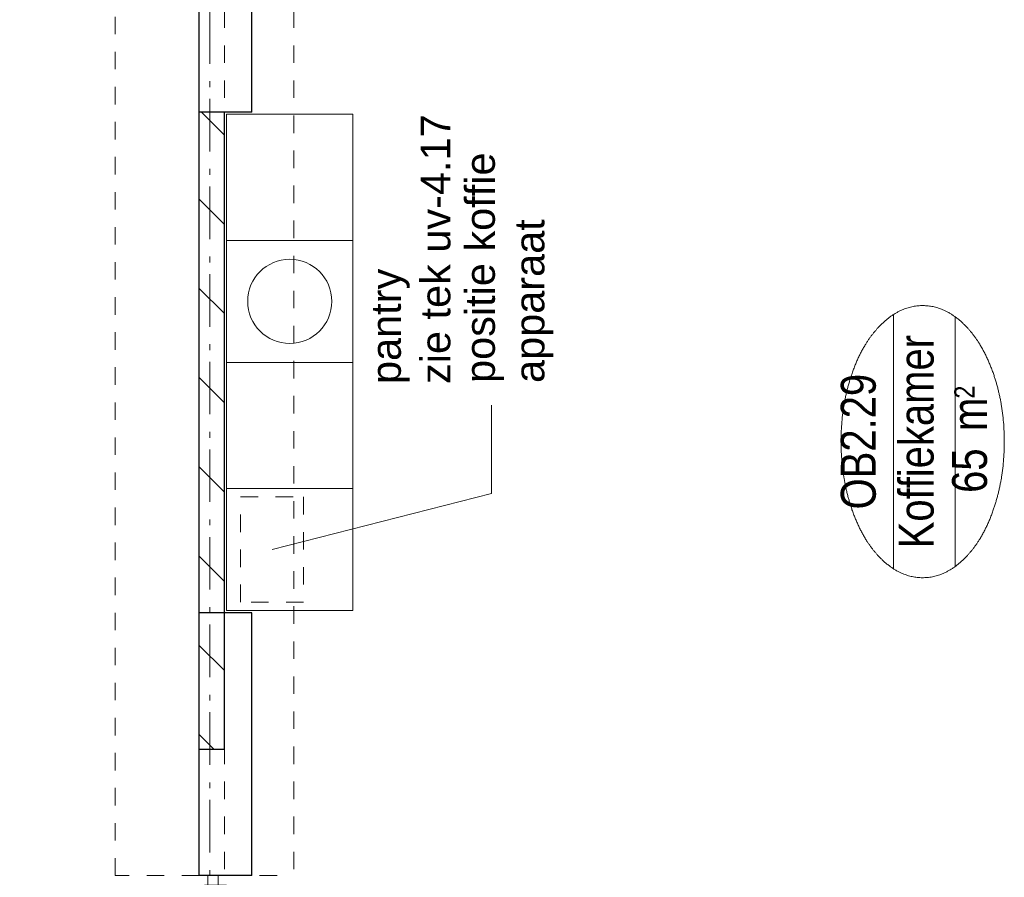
# Model space of a CAD drawing. Header units: millimetres. Extents: x -88840 to 85996, y -16279 to 104709.
# Tile 146 of 184: x 69096 to 73778, y 73977 to 78054. Entities that reach past the tile are written whole.
import ezdxf
from ezdxf.enums import TextEntityAlignment as Align

# ---------------------------------------------------------------- set-up
doc = ezdxf.new("R2010")
doc.units = ezdxf.units.MM
doc.header["$LTSCALE"] = 400
for name, pattern in [('STYLE_01', [0.416641, 0.208282, -0.208359]), ('STYLE_06', [1.041641, 0.625, -0.208282, 0.069427, -0.138931]), ('STYLE_21', [0.138889, 0.069444, -0.069444])]:
    doc.linetypes.add(name, pattern=pattern)
for name, color, linetype, lineweight in [('Binnenkozijnen', 140, 'Continuous', 15), ('Interieur-losse inrichting', 8, 'Continuous', 5), ('mat-beton (ihwg)', 5, 'Continuous', 25), ('mat-glas-hor', 140, 'Continuous', 15), ('mat-kalkzandsteen', 5, 'Continuous', 25), ('mat-naaldhout', 140, 'Continuous', 15), ('mat-staal', 5, 'Continuous', 25), ('None', 7, 'Continuous', 9), ('Ruimtenummers', 5, 'Continuous', 25)]:
    doc.layers.add(name, color=color, linetype=linetype, lineweight=lineweight)
doc.styles.add('Arial', font='arial.ttf', dxfattribs={"height": 176.388889})
doc.styles.add('Arial Narrow', font='ARIALN.TTF', dxfattribs={"height": 222.25})

# ---------------------------------------------------------------- blocks, each defined once
blk = doc.blocks.new('*X771')
at = {"layer": 'None', "lineweight": 9}
for p, q in [((32491.1, -27330.2), (32561.2, -27260)), ((32865.5, -27380), (32985.5, -27260)), ((33289.8, -27380), (33409.8, -27260)), ((33714, -27380), (33834, -27260)), ((34138.3, -27380), (34258.3, -27260)), ((34562.6, -27380), (34682.6, -27260)), ((34986.8, -27380), (35106.8, -27260)), ((35411.1, -27380), (35521.1, -27270))]:
    blk.add_line(p, q, dxfattribs=at)
blk = doc.blocks.new('Ruimtenummer UV 50')
at = {"layer": 'Ruimtenummers', "color": 8, "lineweight": 5}
for p, q in [((602.2, 156.5), (-602.3, 156.5)), ((594.7, -137.5), (-594.8, -137.5))]:
    blk.add_line(p, q, dxfattribs=at)
blk.add_open_spline([(-323.4, 353.8), (-173.3, 405.8), (173.3, 405.8), (323.4, 353.8), (473.5, 301.8), (560.1, 211.8), (646.8, 121.7), (646.8, 17.7), (646.8, -86.3), (560.1, -176.3), (473.5, -266.4), (323.4, -318.4), (173.3, -370.4), (-173.3, -370.4), (-323.4, -318.4), (-473.5, -266.4), (-560.2, -176.3), (-646.8, -86.3), (-646.8, 17.7), (-646.8, 121.7), (-560.2, 211.8), (-473.5, 301.8), (-323.4, 353.8)], degree=2, knots=[0, 0, 0, 0.09962, 0.19924, 0.19924, 0.283607, 0.283607, 0.349619, 0.349619, 0.415638, 0.415638, 0.5, 0.5, 0.59962, 0.69924, 0.69924, 0.783607, 0.783607, 0.849619, 0.849619, 0.915638, 0.915638, 1, 1, 1], dxfattribs=at)
at = {"layer": 'Ruimtenummers', "attachment_point": 2, "style": 'Arial Narrow'}
for s, insert, char_height in [(' 2', (220.1, -132.8), 96.8), (' m', (103.6, -122.2), 165.95)]:
    blk.add_mtext(s, dxfattribs=dict(at, insert=insert, char_height=char_height))
at = {"layer": 'Ruimtenummers', "style": 'Arial Narrow'}
for tag, p in [('Nummer', (0, 406.9)), ('Naam', (0, 131.7)), ('Oppervlak', (-137.9, -122.2))]:
    blk.add_attdef(tag, text='', height=165.9, dxfattribs=at).set_placement(p, align=Align.TOP_CENTER)
blk = doc.blocks.new('*X1239')
at = {"layer": 'None', "lineweight": 25}
blk.add_line((967, -22.9), (967.7, -22.2), dxfattribs=at)
blk = doc.blocks.new('*X1240')
at = {"layer": 'None', "lineweight": 25}
blk.add_line((967.5, -22.4), (969.6, -20.4), dxfattribs=at)
blk = doc.blocks.new('*U1241')
at = {"layer": 'None', "color": 8, "lineweight": 5}
for radius in [8, 6]:
    blk.add_circle((962, 19.5), radius, dxfattribs=at)
blk = doc.blocks.new('*U1242')
at = {"layer": 'None', "color": 8, "lineweight": 5}
for points in [[(957.2, 19.5), (957.2, -5.5), (920, -5.5), (920, -2.5), (954.2, -2.5), (954.2, 19.5)], [(967, 19.5), (970, 19.5), (970, -5.5), (967, -5.5)]]:
    blk.add_lwpolyline(points, close=True, dxfattribs=at)
at = {"layer": 'None', "color": 7}
blk.add_blockref('*U1241', (0, 0), dxfattribs=at)
blk = doc.blocks.new('binnenzeskantschroef voor glaslat')
at = {"layer": 'None', "color": 43, "linetype": 'STYLE_21', "lineweight": 9}
for p, q in [((-1.25, 2.5), (-3.75, 0)), ((1.25, 2.5), (3.75, 0))]:
    blk.add_line(p, q, dxfattribs=at)
at = {"layer": 'None', "color": 43, "linetype": 'Continuous', "lineweight": 9}
blk.add_line((-3.75, 0), (3.75, 0), dxfattribs=at)
at = {"layer": 'None', "color": 43, "linetype": 'STYLE_21', "lineweight": 9}
blk.add_lwpolyline([(-1.25, 12.5), (-1.25, 2.5), (1.25, 2.5), (1.25, 12.5)], close=True, dxfattribs=at)
blk = doc.blocks.new('OB - deur as 2 _ A _ F (2D)')
at = {"layer": 'mat-glas-hor', "color": 140, "lineweight": 15}
blk.add_lwpolyline([(65.4, -5.5), (965, -5.5), (965, -17.5), (65.4, -17.5)], close=True, dxfattribs=at)
at = {"layer": 'mat-kalkzandsteen', "color": 43, "lineweight": 9}
for p, q in [((63, -29.1), (63, -32.5)), ((76.5, -20.5), (69.3, -20.5)), ((953.5, -20.5), (960.7, -20.5)), ((967, -29.1), (967, -32.5))]:
    blk.add_line(p, q, dxfattribs=at)
at = {"layer": 'mat-kalkzandsteen', "color": 8, "lineweight": 5}
for p, q in [((985, -10), (1002, -60)), ((985, -60), (995, -10))]:
    blk.add_line(p, q, dxfattribs=at)
for points, knots in [([(999.7, -10), (999.7, -5), (999.7, 0), (992, -2.4), (985, 0), (985, -5), (985, -10), (992.3, -10), (999.7, -10)], [0, 0, 0, 0.201598, 0.201598, 0.502704, 0.502704, 0.704302, 0.704302, 1, 1, 1]), ([(1004.1, -60), (1004.1, -65), (1004.1, -70), (994.2, -67.6), (985, -70), (985, -65), (985, -60), (994.5, -60), (1004.1, -60)], [0, 0, 0, 0.171388, 0.171388, 0.50181, 0.50181, 0.673198, 0.673198, 1, 1, 1])]:
    blk.add_open_spline(points, degree=2, knots=knots, dxfattribs=at)
at = {"layer": 'mat-naaldhout', "lineweight": 15}
blk.add_lwpolyline([(0, 0), (45, 0), (45, -50), (0, -50)], close=True, dxfattribs=at)
at = {"layer": 'mat-staal', "color": 43, "lineweight": 9}
for p, q in [((60, -22.2), (60, -32.5)), ((60, -32.5), (63, -32.5)), ((63, -22.2), (63, -29.5)), ((80, -17.5), (64.7, -17.5)), ((72.5, -20.5), (64.7, -20.5)), ((80, -20.5), (75.5, -20.5)), ((80, -17.5), (80, -20.5)), ((950, -17.5), (950, -20.5)), ((965.3, -17.5), (950, -17.5)), ((954.5, -20.5), (950, -20.5)), ((965.3, -20.5), (957.5, -20.5)), ((967, -29.5), (967, -22.2)), ((970, -32.5), (967, -32.5)), ((970, -32.5), (970, -22.2))]:
    blk.add_line(p, q, dxfattribs=at)
at = {"layer": 'mat-staal', "color": 92, "lineweight": 25}
for points in [[(60, 15), (45, 15), (45, -90), (60, -90)], [(970, 15), (985, 15), (985, -90), (970, -90)]]:
    blk.add_lwpolyline(points, close=True, dxfattribs=at)
at = {"layer": 'mat-staal', "color": 43, "lineweight": 9}
for centre, radius, start, end in [((64.9, -22.4), 4.94, 90, 180), ((64.9, -22.4), 1.94, 90, 180), ((965.1, -22.4), 4.94, 0, 90), ((965.1, -22.4), 1.94, 0, 90)]:
    blk.add_arc(centre, radius, start, end, dxfattribs=at)
at = {"layer": 'None', "color": 43, "lineweight": 9}
blk.add_line((962, 19.5), (962, 894.1), dxfattribs=at)
at = {"layer": 'None', "color": 8, "linetype": 'STYLE_01', "lineweight": 5}
for p, q in [((60, 15), (965, 15)), ((60, -90), (970, -90))]:
    blk.add_line(p, q, dxfattribs=at)
at = {"layer": 'None', "color": 8, "lineweight": 5}
blk.add_lwpolyline([(920, -17.5), (948, -17.5), (948, -22.5), (920, -22.5)], close=True, dxfattribs=at)
at = {"layer": 'None', "color": 43, "lineweight": 9}
blk.add_arc((965, -5.5), 899.6, 90.3876, 180, dxfattribs=at)
at = {"layer": 'mat-staal', "color": 43}
for name in ['*X1239', '*X1240']:
    blk.add_blockref(name, (0, 0), dxfattribs=at)
at = {"layer": 'None', "color": 7}
blk.add_blockref('*U1242', (0, 0), dxfattribs=at)
at = {"layer": 'None', "color": 7, "xscale": -1, "rotation": 90}
blk.add_blockref('binnenzeskantschroef voor glaslat', (63, -27.5), dxfattribs=at)
at = {"layer": 'None', "color": 7, "rotation": 270}
blk.add_blockref('binnenzeskantschroef voor glaslat', (967, -27.5), dxfattribs=at)
blk = doc.blocks.new('*U1255')
at = {"layer": 'Interieur-losse inrichting', "color": 8, "linetype": 'Continuous', "lineweight": 5}
for points in [[(33151.1, -27390), (33731.1, -27390), (33731.1, -27990), (33151.1, -27990)], [(33731.1, -27390), (34331.1, -27390), (34331.1, -27990), (33731.1, -27990)], [(34331.1, -27390), (34911.1, -27390), (34911.1, -27990), (34331.1, -27990)], [(34911.1, -27390), (35511.1, -27390), (35511.1, -27990), (34911.1, -27990)]]:
    blk.add_lwpolyline(points, close=True, dxfattribs=at)
at = {"layer": 'None', "color": 8, "linetype": 'STYLE_01', "lineweight": 5}
blk.add_lwpolyline([(33191.1, -27456), (33691.1, -27456), (33691.1, -27756), (33191.1, -27756)], close=True, dxfattribs=at)
at = {"layer": 'None', "color": 8, "linetype": 'Continuous', "lineweight": 5}
blk.add_circle((34621.1, -27690), 200, dxfattribs=at)

msp = doc.modelspace()

# ---------------------------------------------------------------- linework, layer by layer
at = {"layer": 'Binnenkozijnen', "color": 140, "linetype": 'STYLE_01', "lineweight": 15}
for p, q in [((69550.2844, 73985.04674), (69550.2844, 81265.04674)), ((69950.2844, 73985.04674), (69950.2844, 81265.04674)), ((70070.2844, 81265.04674), (70070.2844, 73985.04674)), ((70400.2844, 81265.04674), (70400.2844, 73985.04674)), ((69950.2844, 73985.04674), (69550.2844, 73985.04674)), ((70070.2844, 73985.04674), (70400.2844, 73985.04674))]:
    msp.add_line(p, q, dxfattribs=at)
at = {"layer": 'mat-beton (ihwg)', "lineweight": 25}
for p, q in [((69950.2844, 77615.04674), (69950.2844, 78665.04674)), ((70200.2844, 77615.04674), (70200.2844, 78665.04674)), ((70200.2844, 77615.04674), (69950.2844, 77615.04674)), ((70200.2844, 75235.04674), (69950.2844, 75235.04674)), ((69950.2844, 73985.04674), (69950.2844, 75235.04674)), ((70200.2844, 73985.04674), (70200.2844, 75235.04674)), ((70200.2844, 73985.04674), (69950.2844, 73985.04674))]:
    msp.add_line(p, q, dxfattribs=at)
at = {"layer": 'mat-kalkzandsteen', "lineweight": 25}
for p, q in [((70070.2844, 77615.04674), (69950.2844, 77615.04674)), ((69950.2844, 74585.04674), (69950.2844, 77615.04674)), ((70070.2844, 74585.04674), (70070.2844, 77615.04674)), ((70070.2844, 74585.04674), (69950.2844, 74585.04674))]:
    msp.add_line(p, q, dxfattribs=at)
at = {"layer": 'None', "color": 43, "linetype": 'STYLE_06', "lineweight": 9}
msp.add_line((70000.2844, 104343.98738), (70000.2844, 70624.08674), dxfattribs=at)
at = {"layer": 'None', "color": 8, "lineweight": 5}
for p, q in [((71340.2844, 76221.04674), (71340.2844, 75801.04674)), ((71340.2844, 75801.04674), (70296.24389, 75535.04674))]:
    msp.add_line(p, q, dxfattribs=at)

# ---------------------------------------------------------------- block references
at = {"layer": 'mat-kalkzandsteen', "rotation": 90}
msp.add_blockref('*X771', (42690.2844, 42093.98738), dxfattribs=at)
at = {"layer": 'None', "color": 7, "rotation": 90}
msp.add_blockref('*U1255', (42690.2844, 42093.98738), dxfattribs=at)
at = {"layer": 'None', "color": 7, "xscale": -1, "rotation": 90}
msp.add_blockref('OB - deur as 2 _ A _ F (2D)', (69990.28487, 73985.04674), dxfattribs=at)
at = {"layer": 'Ruimtenummers', "rotation": 90}
msp.add_blockref('Ruimtenummer UV 50', (73407.45066, 76048.06979), dxfattribs=at).add_auto_attribs({'Nummer': 'OB2.29', 'Naam': 'Koffiekamer', 'Oppervlak': '65'})

# ---------------------------------------------------------------- texts
at = {"layer": 'None', "color": 140, "char_height": 141.1111111, "attachment_point": 1, "rotation": 90, "style": 'Arial'}
for s, insert in [('pantry \\Pzie tek uv-4.17 ', (70767.43718, 76322.20647)), ('positie koffie\\Papparaat', (71214.58996, 76327.15785))]:
    msp.add_mtext(s, dxfattribs=dict(at, insert=insert))

doc.saveas('drawing.dxf')
